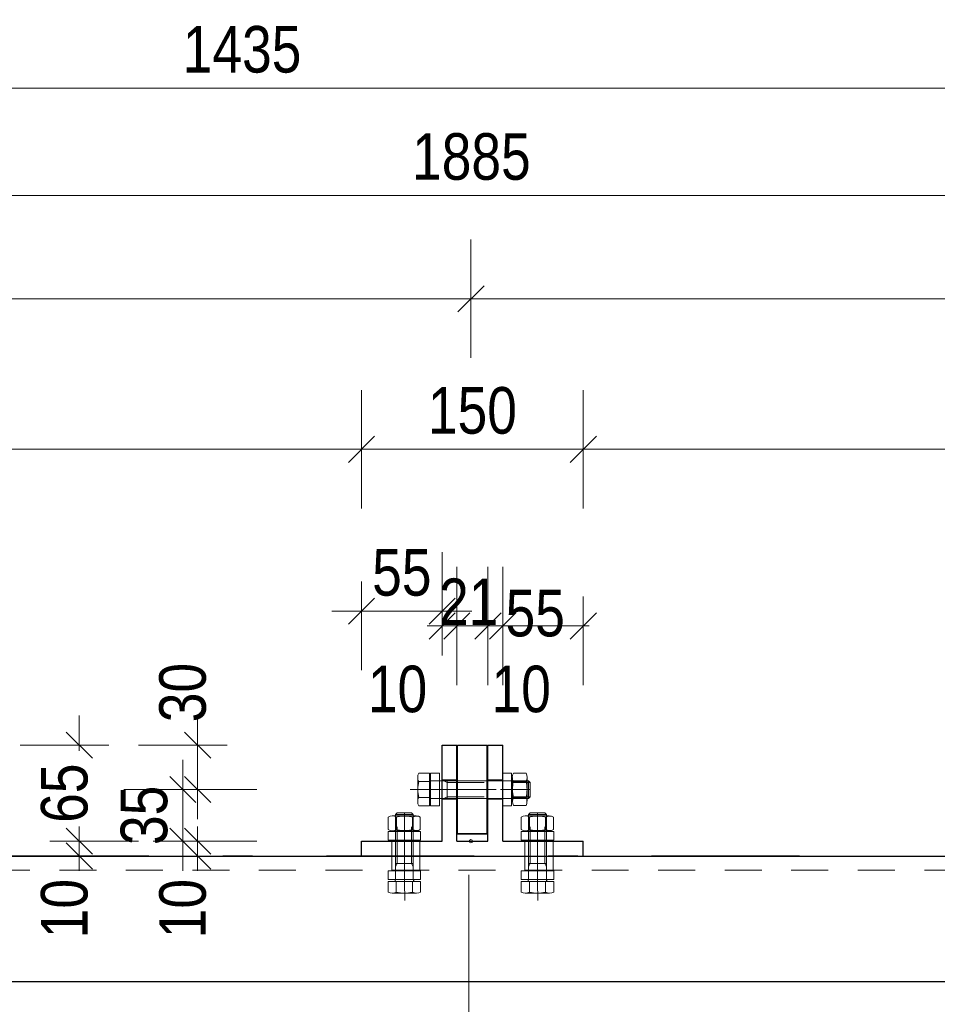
# Model space of a CAD drawing. Header units: millimetres. Extents: x 0 to 91, y -53.4 to 42.
# Tile 69 of 180: x 22.6 to 25.7, y -15.2 to -11.9. Entities that reach past the tile are written whole.
import ezdxf

# ---------------------------------------------------------------- set-up
doc = ezdxf.new("R2010")
doc.units = ezdxf.units.MM
for name, pattern in [('DASHDOT', [1, 0.5, -0.25, 0, -0.25]), ('DASHDOTX2', [2, 1, -0.5, 0, -0.5]), ('HIDDEN', [0.375, 0.25, -0.125])]:
    doc.linetypes.add(name, pattern=pattern)
doc.layers.add('Achsen', color=7, linetype='Continuous', lineweight=20)
doc.styles.add('Arial Narrow', font='ARIALN.TTF')
doc.dimstyles.new('Arch_Strakon_dimstyle', dxfattribs={"dimtxt": 1, "dimasz": 1, "dimexe": 1.25, "dimexo": 0.0625, "dimgap": 1, "dimtad": 0, "dimdec": 5, "dimzin": 12, "dimdsep": 46, "dimtxsty": 'Arial Narrow', "dimblk": 'Arrowhead_Tick', "dimsah": 1, "dimcen": 0, "dimse1": 1, "dimse2": 1, "dimclrd": 6, "dimclrt": 2, "dimazin": 0, "dimtfac": 1, "dimtdec": 4, "dimtmove": 0, "dimatfit": 3, "dimldrblk": 'NONE', "dimfxl": 1, "dimtvp": 1, "dimtolj": 1, "dimtzin": 0, "dimlwd": 13, "dimarcsym": 2})

# ---------------------------------------------------------------- blocks, each defined once
blk = doc.blocks.new('Arrowhead_Tick')
at = {"color": 0, "linetype": 'Continuous', "lineweight": -2}
for p, q in [((0, 20), (0, -10)), ((-1, 0), (0, 0)), ((10, 0), (0, 0))]:
    blk.add_line(p, q, dxfattribs=at)
at = {"color": 2, "linetype": 'Continuous', "lineweight": 35}
blk.add_line((4.42, 4.42), (-4.42, -4.42), dxfattribs=at)
blk = doc.blocks.new('*D77')
at = {"layer": 'Achsen', "color": 6, "linetype": 'Continuous', "lineweight": 13}
blk.add_line((19.7846, -12.1348), (26.9396, -12.1348), dxfattribs=at)
at = {"layer": 'Defpoints', "color": 0}
for p in [(26.9496, -12.1348), (19.7746, -12.9045), (26.9496, -12.9045)]:
    blk.add_point(p, dxfattribs=at)
at = {"layer": 'Achsen', "color": 6, "lineweight": 13, "xscale": 0.01, "yscale": 0.01, "zscale": 0.01}
blk.add_blockref('Arrowhead_Tick', (26.9496, -12.1348), dxfattribs=at)
at = {"layer": 'Achsen', "color": 6, "lineweight": 13, "xscale": 0.01, "yscale": 0.01, "zscale": 0.01, "rotation": 180}
blk.add_blockref('Arrowhead_Tick', (19.7746, -12.1348), dxfattribs=at)
at = {"layer": 'Achsen', "color": 2, "lineweight": 18, "insert": (23.3621, -12.0044), "char_height": 0.1575, "attachment_point": 5, "style": 'Arial Narrow'}
blk.add_mtext('\\A1;1435', dxfattribs=at)
blk = doc.blocks.new('_None')
blk = doc.blocks.new('*D79')
at = {"layer": 'Achsen', "color": 6, "linetype": 'Continuous', "lineweight": 13}
for p, q in [((22.8118, -14.3677), (22.8118, -14.3768)), ((22.8118, -14.6727), (22.8118, -14.6637))]:
    blk.add_line(p, q, dxfattribs=at)
at = {"layer": 'Defpoints', "color": 0}
for p in [(22.8118, -14.3577), (24.0386, -14.3577), (23.7661, -14.6827)]:
    blk.add_point(p, dxfattribs=at)
at = {"layer": 'Achsen', "color": 6, "lineweight": 13, "xscale": 0.01, "yscale": 0.01, "zscale": 0.01}
for p, rotation in [((22.8118, -14.3577), 90), ((22.8118, -14.6827), 270)]:
    blk.add_blockref('Arrowhead_Tick', p, dxfattribs=dict(at, rotation=rotation))
at = {"layer": 'Achsen', "color": 2, "lineweight": 18, "insert": (22.7618, -14.5202), "char_height": 0.1575, "attachment_point": 5, "rotation": 90, "style": 'Arial Narrow'}
blk.add_mtext('\\A1;65', dxfattribs=at)
blk = doc.blocks.new('*D80')
at = {"layer": 'Achsen', "color": 6, "linetype": 'Continuous', "lineweight": 13}
blk.add_line((19.4335, -12.4975), (28.8416, -12.4975), dxfattribs=at)
at = {"layer": 'Defpoints', "color": 0}
for p in [(28.8516, -12.4975), (28.8516, -14.2827), (19.4235, -14.3844)]:
    blk.add_point(p, dxfattribs=at)
at = {"layer": 'Achsen', "color": 6, "lineweight": 13, "xscale": 0.01, "yscale": 0.01, "zscale": 0.01}
blk.add_blockref('Arrowhead_Tick', (28.8516, -12.4975), dxfattribs=at)
at = {"layer": 'Achsen', "color": 6, "lineweight": 13, "xscale": 0.01, "yscale": 0.01, "zscale": 0.01, "rotation": 180}
blk.add_blockref('Arrowhead_Tick', (19.4235, -12.4975), dxfattribs=at)
at = {"layer": 'Achsen', "color": 2, "lineweight": 18, "insert": (24.1376, -12.3671), "char_height": 0.1575, "attachment_point": 5, "style": 'Arial Narrow'}
blk.add_mtext('\\A1;1885', dxfattribs=at)
blk = doc.blocks.new('*D85')
at = {"color": 6, "linetype": 'Continuous', "lineweight": 13}
blk.add_line((19.4335, -12.8473), (24.1261, -12.8473), dxfattribs=at)
at = {"layer": 'Defpoints', "color": 0}
for p in [(24.1361, -12.8473), (19.4235, -14.3844), (24.1361, -14.6827)]:
    blk.add_point(p, dxfattribs=at)
at = {"color": 6, "lineweight": 13, "xscale": 0.01, "yscale": 0.01, "zscale": 0.01}
blk.add_blockref('Arrowhead_Tick', (24.1361, -12.8473), dxfattribs=at)
at = {"color": 6, "lineweight": 13, "xscale": 0.01, "yscale": 0.01, "zscale": 0.01, "rotation": 180}
blk.add_blockref('Arrowhead_Tick', (19.4235, -12.8473), dxfattribs=at)
at = {"color": 2, "lineweight": 18, "insert": (21.7798, -12.7169), "char_height": 0.1575, "attachment_point": 5, "style": 'Arial Narrow'}
blk.add_mtext('\\A1;943', dxfattribs=at)
blk = doc.blocks.new('*D86')
at = {"color": 6, "linetype": 'Continuous', "lineweight": 13}
blk.add_line((24.1461, -12.8473), (28.8386, -12.8473), dxfattribs=at)
at = {"layer": 'Defpoints', "color": 0}
for p in [(28.8486, -12.8473), (28.8486, -14.6077), (24.1361, -14.6827)]:
    blk.add_point(p, dxfattribs=at)
at = {"color": 6, "lineweight": 13, "xscale": 0.01, "yscale": 0.01, "zscale": 0.01}
blk.add_blockref('Arrowhead_Tick', (28.8486, -12.8473), dxfattribs=at)
at = {"color": 6, "lineweight": 13, "xscale": 0.01, "yscale": 0.01, "zscale": 0.01, "rotation": 180}
blk.add_blockref('Arrowhead_Tick', (24.1361, -12.8473), dxfattribs=at)
at = {"color": 2, "lineweight": 18, "insert": (26.4924, -12.7169), "char_height": 0.1575, "attachment_point": 5, "style": 'Arial Narrow'}
blk.add_mtext('\\A1;943', dxfattribs=at)
blk = doc.blocks.new('*D95')
at = {"color": 6, "linetype": 'Continuous', "lineweight": 13}
blk.add_line((20.1819, -13.3566), (23.7561, -13.3566), dxfattribs=at)
at = {"layer": 'Defpoints', "color": 0}
for p in [(23.7661, -13.3566), (20.1719, -14.6827), (23.7661, -14.6827)]:
    blk.add_point(p, dxfattribs=at)
at = {"color": 6, "lineweight": 13, "xscale": 0.01, "yscale": 0.01, "zscale": 0.01}
blk.add_blockref('Arrowhead_Tick', (23.7661, -13.3566), dxfattribs=at)
at = {"color": 6, "lineweight": 13, "xscale": 0.01, "yscale": 0.01, "zscale": 0.01, "rotation": 180}
blk.add_blockref('Arrowhead_Tick', (20.1719, -13.3566), dxfattribs=at)
at = {"color": 2, "lineweight": 18, "insert": (21.969, -13.2262), "char_height": 0.1575, "attachment_point": 5, "style": 'Arial Narrow'}
blk.add_mtext('\\A1;719', dxfattribs=at)
blk = doc.blocks.new('*D96')
at = {"color": 6, "linetype": 'Continuous', "lineweight": 13}
blk.add_line((23.7761, -13.3566), (24.5061, -13.3566), dxfattribs=at)
at = {"layer": 'Defpoints', "color": 0}
for p in [(24.5161, -13.3566), (23.7661, -14.6827), (24.5161, -14.6827)]:
    blk.add_point(p, dxfattribs=at)
at = {"color": 6, "lineweight": 13, "xscale": 0.01, "yscale": 0.01, "zscale": 0.01}
blk.add_blockref('Arrowhead_Tick', (24.5161, -13.3566), dxfattribs=at)
at = {"color": 6, "lineweight": 13, "xscale": 0.01, "yscale": 0.01, "zscale": 0.01, "rotation": 180}
blk.add_blockref('Arrowhead_Tick', (23.7661, -13.3566), dxfattribs=at)
at = {"color": 2, "lineweight": 18, "insert": (24.1411, -13.2262), "char_height": 0.1575, "attachment_point": 5, "style": 'Arial Narrow'}
blk.add_mtext('\\A1;150', dxfattribs=at)
blk = doc.blocks.new('*D97')
at = {"color": 6, "linetype": 'Continuous', "lineweight": 13}
blk.add_line((24.5261, -13.3566), (28.4636, -13.3566), dxfattribs=at)
at = {"layer": 'Defpoints', "color": 0}
for p in [(28.4736, -13.3566), (28.4736, -14.3577), (24.5161, -14.6827)]:
    blk.add_point(p, dxfattribs=at)
at = {"color": 6, "lineweight": 13, "xscale": 0.01, "yscale": 0.01, "zscale": 0.01}
blk.add_blockref('Arrowhead_Tick', (28.4736, -13.3566), dxfattribs=at)
at = {"color": 6, "lineweight": 13, "xscale": 0.01, "yscale": 0.01, "zscale": 0.01, "rotation": 180}
blk.add_blockref('Arrowhead_Tick', (24.5161, -13.3566), dxfattribs=at)
at = {"color": 2, "lineweight": 18, "insert": (26.4949, -13.2262), "char_height": 0.1575, "attachment_point": 5, "style": 'Arial Narrow'}
blk.add_mtext('\\A1;792', dxfattribs=at)
blk = doc.blocks.new('*D122')
at = {"color": 6, "linetype": 'Continuous', "lineweight": 13}
for p, q in [((23.2118, -14.6727), (23.2118, -14.6627)), ((23.2118, -14.7327), (23.2118, -14.6827)), ((23.2118, -14.7427), (23.2118, -14.7527))]:
    blk.add_line(p, q, dxfattribs=at)
at = {"layer": 'Defpoints', "color": 0}
for p in [(23.2118, -14.6827), (23.7661, -14.6827), (23.7661, -14.7327)]:
    blk.add_point(p, dxfattribs=at)
at = {"color": 6, "lineweight": 13, "xscale": 0.01, "yscale": 0.01, "zscale": 0.01}
for p, rotation in [((23.2118, -14.7327), 90), ((23.2118, -14.6827), 270)]:
    blk.add_blockref('Arrowhead_Tick', p, dxfattribs=dict(at, rotation=rotation))
at = {"color": 2, "lineweight": 18, "insert": (23.1618, -14.9107), "char_height": 0.1575, "attachment_point": 5, "rotation": 90, "style": 'Arial Narrow'}
blk.add_mtext('\\A1;10', dxfattribs=at)
blk = doc.blocks.new('*D123')
at = {"color": 6, "linetype": 'Continuous', "lineweight": 13}
blk.add_line((23.1618, -14.6727), (23.1618, -14.5178), dxfattribs=at)
at = {"layer": 'Defpoints', "color": 0}
for p in [(23.1618, -14.5078), (23.9311, -14.5078), (23.7661, -14.6827)]:
    blk.add_point(p, dxfattribs=at)
at = {"color": 6, "lineweight": 13, "xscale": 0.01, "yscale": 0.01, "zscale": 0.01}
for p, rotation in [((23.1618, -14.5078), 90), ((23.1618, -14.6827), 270)]:
    blk.add_blockref('Arrowhead_Tick', p, dxfattribs=dict(at, rotation=rotation))
at = {"color": 2, "lineweight": 18, "insert": (23.0314, -14.5953), "char_height": 0.1575, "attachment_point": 5, "rotation": 90, "style": 'Arial Narrow'}
blk.add_mtext('\\A1;35', dxfattribs=at)
blk = doc.blocks.new('*D124')
at = {"color": 6, "linetype": 'Continuous', "lineweight": 13}
blk.add_line((23.2118, -14.4978), (23.2118, -14.3677), dxfattribs=at)
at = {"layer": 'Defpoints', "color": 0}
for p in [(23.2118, -14.3577), (24.0386, -14.3577), (23.9311, -14.5078)]:
    blk.add_point(p, dxfattribs=at)
at = {"color": 6, "lineweight": 13, "xscale": 0.01, "yscale": 0.01, "zscale": 0.01}
for p, rotation in [((23.2118, -14.3577), 90), ((23.2118, -14.5078), 270)]:
    blk.add_blockref('Arrowhead_Tick', p, dxfattribs=dict(at, rotation=rotation))
at = {"color": 2, "lineweight": 18, "insert": (23.1618, -14.1798), "char_height": 0.1575, "attachment_point": 5, "rotation": 90, "style": 'Arial Narrow'}
blk.add_mtext('\\A1;30', dxfattribs=at)
blk = doc.blocks.new('*D125')
at = {"color": 6, "linetype": 'Continuous', "lineweight": 13}
for p, q in [((22.8118, -14.6727), (22.8118, -14.6627)), ((22.8118, -14.7327), (22.8118, -14.6827)), ((22.8118, -14.7427), (22.8118, -14.7527))]:
    blk.add_line(p, q, dxfattribs=at)
at = {"layer": 'Defpoints', "color": 0}
for p in [(22.8118, -14.6827), (23.7661, -14.6827), (23.7661, -14.7327)]:
    blk.add_point(p, dxfattribs=at)
at = {"color": 6, "lineweight": 13, "xscale": 0.01, "yscale": 0.01, "zscale": 0.01}
for p, rotation in [((22.8118, -14.7327), 90), ((22.8118, -14.6827), 270)]:
    blk.add_blockref('Arrowhead_Tick', p, dxfattribs=dict(at, rotation=rotation))
at = {"color": 2, "lineweight": 18, "insert": (22.7618, -14.9107), "char_height": 0.1575, "attachment_point": 5, "rotation": 90, "style": 'Arial Narrow'}
blk.add_mtext('\\A1;10', dxfattribs=at)
blk = doc.blocks.new('*D126')
at = {"color": 6, "linetype": 'Continuous', "lineweight": 13}
blk.add_line((23.7761, -13.9044), (24.0286, -13.9044), dxfattribs=at)
at = {"layer": 'Defpoints', "color": 0}
for p in [(24.0386, -13.9044), (24.0386, -14.3577), (23.7661, -14.6827)]:
    blk.add_point(p, dxfattribs=at)
at = {"color": 6, "lineweight": 13, "xscale": 0.01, "yscale": 0.01, "zscale": 0.01}
blk.add_blockref('Arrowhead_Tick', (24.0386, -13.9044), dxfattribs=at)
at = {"color": 6, "lineweight": 13, "xscale": 0.01, "yscale": 0.01, "zscale": 0.01, "rotation": 180}
blk.add_blockref('Arrowhead_Tick', (23.7661, -13.9044), dxfattribs=at)
at = {"color": 2, "lineweight": 18, "insert": (23.9024, -13.7743), "char_height": 0.1575, "attachment_point": 5, "style": 'Arial Narrow'}
blk.add_mtext('\\A1;55', dxfattribs=at)
blk = doc.blocks.new('*D127')
at = {"color": 6, "linetype": 'Continuous', "lineweight": 13}
for p, q in [((24.0286, -13.9544), (24.0186, -13.9544)), ((24.0386, -13.9544), (24.0886, -13.9544)), ((24.0986, -13.9544), (24.1086, -13.9544))]:
    blk.add_line(p, q, dxfattribs=at)
at = {"layer": 'Defpoints', "color": 0}
for p in [(24.0886, -13.9544), (24.0386, -14.3577), (24.0886, -14.3577)]:
    blk.add_point(p, dxfattribs=at)
at = {"color": 6, "lineweight": 13, "xscale": 0.01, "yscale": 0.01, "zscale": 0.01}
blk.add_blockref('Arrowhead_Tick', (24.0386, -13.9544), dxfattribs=at)
at = {"color": 6, "lineweight": 13, "xscale": 0.01, "yscale": 0.01, "zscale": 0.01, "rotation": 180}
blk.add_blockref('Arrowhead_Tick', (24.0886, -13.9544), dxfattribs=at)
at = {"color": 2, "lineweight": 18, "insert": (23.8878, -14.1686), "char_height": 0.1575, "attachment_point": 5, "style": 'Arial Narrow'}
blk.add_mtext('\\A1;10', dxfattribs=at)
blk = doc.blocks.new('*D128')
at = {"color": 6, "linetype": 'Continuous', "lineweight": 13}
for p, q in [((24.0786, -13.9544), (24.0686, -13.9544)), ((24.0886, -13.9544), (24.1936, -13.9544)), ((24.2036, -13.9544), (24.2136, -13.9544))]:
    blk.add_line(p, q, dxfattribs=at)
at = {"layer": 'Defpoints', "color": 0}
for p in [(24.1936, -13.9544), (24.0886, -14.3577), (24.1936, -14.3577)]:
    blk.add_point(p, dxfattribs=at)
at = {"color": 6, "lineweight": 13, "xscale": 0.01, "yscale": 0.01, "zscale": 0.01}
blk.add_blockref('Arrowhead_Tick', (24.0886, -13.9544), dxfattribs=at)
at = {"color": 6, "lineweight": 13, "xscale": 0.01, "yscale": 0.01, "zscale": 0.01, "rotation": 180}
blk.add_blockref('Arrowhead_Tick', (24.1936, -13.9544), dxfattribs=at)
at = {"color": 2, "lineweight": 18, "insert": (24.1285, -13.8726), "char_height": 0.1575, "attachment_point": 5, "style": 'Arial Narrow'}
blk.add_mtext('\\A1;21', dxfattribs=at)
blk = doc.blocks.new('*D129')
at = {"color": 6, "linetype": 'Continuous', "lineweight": 13}
for p, q in [((24.1836, -13.9544), (24.1736, -13.9544)), ((24.1936, -13.9544), (24.2436, -13.9544)), ((24.2536, -13.9544), (24.2636, -13.9544))]:
    blk.add_line(p, q, dxfattribs=at)
at = {"layer": 'Defpoints', "color": 0}
for p in [(24.2436, -13.9544), (24.1936, -14.3577), (24.2436, -14.3577)]:
    blk.add_point(p, dxfattribs=at)
at = {"color": 6, "lineweight": 13, "xscale": 0.01, "yscale": 0.01, "zscale": 0.01}
blk.add_blockref('Arrowhead_Tick', (24.1936, -13.9544), dxfattribs=at)
at = {"color": 6, "lineweight": 13, "xscale": 0.01, "yscale": 0.01, "zscale": 0.01, "rotation": 180}
blk.add_blockref('Arrowhead_Tick', (24.2436, -13.9544), dxfattribs=at)
at = {"color": 2, "lineweight": 18, "insert": (24.3061, -14.1686), "char_height": 0.1575, "attachment_point": 5, "style": 'Arial Narrow'}
blk.add_mtext('\\A1;10', dxfattribs=at)
blk = doc.blocks.new('*D130')
at = {"color": 6, "linetype": 'Continuous', "lineweight": 13}
for p, q in [((24.2336, -13.9544), (24.2236, -13.9544)), ((24.2436, -13.9544), (24.5161, -13.9544)), ((24.5261, -13.9544), (24.5361, -13.9544))]:
    blk.add_line(p, q, dxfattribs=at)
at = {"layer": 'Defpoints', "color": 0}
for p in [(24.5161, -13.9544), (24.2436, -14.3577), (24.5161, -14.6827)]:
    blk.add_point(p, dxfattribs=at)
at = {"color": 6, "lineweight": 13, "xscale": 0.01, "yscale": 0.01, "zscale": 0.01}
blk.add_blockref('Arrowhead_Tick', (24.2436, -13.9544), dxfattribs=at)
at = {"color": 6, "lineweight": 13, "xscale": 0.01, "yscale": 0.01, "zscale": 0.01, "rotation": 180}
blk.add_blockref('Arrowhead_Tick', (24.5161, -13.9544), dxfattribs=at)
at = {"color": 2, "lineweight": 18, "insert": (24.3535, -13.912), "char_height": 0.1575, "attachment_point": 5, "style": 'Arial Narrow'}
blk.add_mtext('\\A1;55', dxfattribs=at)

msp = doc.modelspace()

# ---------------------------------------------------------------- linework, layer by layer
at = {"color": 3, "linetype": 'Continuous', "lineweight": 25}
for p, q in [((24.0911411, -14.6577482), (24.0911411, -14.3577482)), ((24.0911411, -14.3577482), (24.1911411, -14.3577482)), ((24.1911411, -14.3577482), (24.1911411, -14.6577482)), ((24.1911411, -14.6577482), (24.0911411, -14.6577482))]:
    msp.add_line(p, q, dxfattribs=at)
at = {"color": 6, "linetype": 'Continuous', "lineweight": 13}
for p, q in [((23.9960989, -14.4529999), (23.9597977, -14.4529999)), ((23.9960989, -14.4529999), (23.9960989, -14.5626965)), ((23.9997955, -14.5626965), (23.9997955, -14.4526965)), ((23.9997955, -14.4526965), (24.0297955, -14.4526965)), ((24.0297955, -14.4526965), (24.0297955, -14.5626965)), ((24.2429667, -14.5626965), (24.2429667, -14.4526965)), ((24.2429667, -14.4526965), (24.2729667, -14.4526965)), ((24.2729667, -14.4526965), (24.2729667, -14.5626965)), ((24.2797738, -14.453006), (24.3224241, -14.453006)), ((23.9560989, -14.5489844), (23.9560989, -14.466712)), ((23.9960989, -14.4804241), (23.9597977, -14.4804241)), ((23.9960989, -14.4728482), (23.9960989, -14.5428482)), ((24.3304139, -14.4778482), (24.0010989, -14.4778482)), ((24.0560989, -14.4778482), (24.0560989, -14.5378482)), ((24.2760989, -14.4667181), (24.2760989, -14.5078482)), ((24.3224105, -14.480666), (24.2797873, -14.480666)), ((24.3260989, -14.4667181), (24.3260989, -14.5078482)), ((24.3304139, -14.4778482), (24.3304139, -14.5378482)), ((24.3304139, -14.4778482), (24.3360989, -14.4835332)), ((24.3360989, -14.4835332), (24.3360989, -14.5321632)), ((24.2760989, -14.5078482), (24.2760989, -14.5477313)), ((24.3260989, -14.5078482), (24.3260989, -14.5477313)), ((23.9597738, -14.5352724), (23.9960989, -14.5352724)), ((24.3304139, -14.5378482), (24.0010989, -14.5378482)), ((24.32236, -14.5352267), (24.2798379, -14.5352267)), ((24.3304139, -14.5378482), (24.3360989, -14.5321632)), ((23.9960989, -14.5626965), (23.9597738, -14.5626965)), ((24.0297955, -14.5626965), (23.9997955, -14.5626965)), ((24.2729667, -14.5626965), (24.2429667, -14.5626965)), ((24.2797738, -14.5614433), (24.3224241, -14.5614433)), ((23.856299, -14.6434907), (23.856299, -14.6008404)), ((23.870011, -14.5971655), (23.9111411, -14.5971655)), ((23.8811411, -14.5928505), (23.8811411, -14.8134661)), ((23.9411411, -14.5928505), (23.9411411, -14.8134661)), ((23.9647362, -14.6434907), (23.9647362, -14.6008404)), ((24.306299, -14.6434907), (24.306299, -14.6008404)), ((24.320011, -14.5971655), (24.3611411, -14.5971655)), ((24.3311411, -14.5928505), (24.3311411, -14.8134661)), ((24.3911411, -14.5928505), (24.3911411, -14.8134661)), ((24.4147362, -14.6434907), (24.4147362, -14.6008404)), ((23.8559894, -14.6795381), (23.8559894, -14.6495381)), ((23.8559894, -14.6495381), (23.9659894, -14.6495381)), ((23.870011, -14.6471655), (23.9111411, -14.6471655)), ((23.9659894, -14.6495381), (23.9659894, -14.6795381)), ((24.3059894, -14.6795381), (24.3059894, -14.6495381)), ((24.3059894, -14.6495381), (24.4159894, -14.6495381)), ((24.320011, -14.6471655), (24.3611411, -14.6471655)), ((24.4159894, -14.6495381), (24.4159894, -14.6795381)), ((23.9659894, -14.6795381), (23.8559894, -14.6795381)), ((24.4159894, -14.6795381), (24.3059894, -14.6795381)), ((23.8559894, -14.8125695), (23.8559894, -14.7825695)), ((23.8559894, -14.7825695), (23.9659894, -14.7825695)), ((23.9659894, -14.7825695), (23.9659894, -14.8125695)), ((24.3059894, -14.8125695), (24.3059894, -14.7825695)), ((24.3059894, -14.7825695), (24.4159894, -14.7825695)), ((24.4159894, -14.7825695), (24.4159894, -14.8125695)), ((23.9659894, -14.8125695), (23.8559894, -14.8125695)), ((23.8562929, -14.8184661), (23.9659894, -14.8184661)), ((23.8562929, -14.8184661), (23.8562929, -14.8547673)), ((23.8761411, -14.8184661), (23.9461411, -14.8184661)), ((23.883717, -14.8184661), (23.883717, -14.8547673)), ((23.9385653, -14.8547912), (23.9385653, -14.8184661)), ((23.9659894, -14.8184661), (23.9659894, -14.8547912)), ((24.4159894, -14.8125695), (24.3059894, -14.8125695)), ((24.3062929, -14.8184661), (24.4159894, -14.8184661)), ((24.3062929, -14.8184661), (24.3062929, -14.8547673)), ((24.3261411, -14.8184661), (24.3961411, -14.8184661)), ((24.333717, -14.8184661), (24.333717, -14.8547673)), ((24.3885653, -14.8547912), (24.3885653, -14.8184661)), ((24.4159894, -14.8184661), (24.4159894, -14.8547912)), ((23.9522773, -14.8584661), (23.8700049, -14.8584661)), ((24.4022773, -14.8584661), (24.3200049, -14.8584661))]:
    msp.add_line(p, q, dxfattribs=at)
at = {"color": 6, "linetype": 'HIDDEN', "lineweight": 13, "ltscale": 0.5}
for p, q in [((24.0386411, -14.4751482), (24.0886411, -14.4751482)), ((24.0447289, -14.4778482), (24.0560989, -14.4835332)), ((24.0560989, -14.4835332), (24.3360989, -14.4835332)), ((24.1936411, -14.4751482), (24.2436411, -14.4751482)), ((24.0386411, -14.5403482), (24.0886411, -14.5403482)), ((24.0447289, -14.5378482), (24.0560989, -14.5321632)), ((24.0560989, -14.5321632), (24.3360989, -14.5321632)), ((24.1936411, -14.5403482), (24.2436411, -14.5403482)), ((23.8811411, -14.5928505), (23.8868261, -14.5871655)), ((23.8868261, -14.7584661), (23.8868261, -14.5871655)), ((23.8868261, -14.5871655), (23.9354561, -14.5871655)), ((23.9111411, -14.5871655), (23.9111411, -14.6871655)), ((23.9411411, -14.5928505), (23.9354561, -14.5871655)), ((23.9354561, -14.7584661), (23.9354561, -14.5871655)), ((24.3311411, -14.5928505), (24.3368261, -14.5871655)), ((24.3368261, -14.7584661), (24.3368261, -14.5871655)), ((24.3368261, -14.5871655), (24.3854561, -14.5871655)), ((24.3611411, -14.5871655), (24.3611411, -14.6871655)), ((24.3911411, -14.5928505), (24.3854561, -14.5871655)), ((24.3854561, -14.7584661), (24.3854561, -14.5871655)), ((23.8811411, -14.5928505), (23.9411411, -14.5928505)), ((23.8839589, -14.6008539), (23.8839589, -14.6434771)), ((23.9111411, -14.5971655), (23.9510242, -14.5971655)), ((23.9385196, -14.6009045), (23.9385196, -14.6434266)), ((24.3311411, -14.5928505), (24.3911411, -14.5928505)), ((24.3339589, -14.6008539), (24.3339589, -14.6434771)), ((24.3611411, -14.5971655), (24.4010242, -14.5971655)), ((24.3885196, -14.6009045), (24.3885196, -14.6434266)), ((23.9111411, -14.6471655), (23.9510242, -14.6471655)), ((24.3611411, -14.6471655), (24.4010242, -14.6471655)), ((23.8686411, -14.7327482), (23.8686411, -14.6827482)), ((23.9111411, -14.7327482), (23.9111411, -14.6827482)), ((23.9636411, -14.7327482), (23.9636411, -14.6827482)), ((24.3186411, -14.7327482), (24.3186411, -14.6827482)), ((24.3611411, -14.7327482), (24.3611411, -14.6827482)), ((24.4136411, -14.7327482), (24.4136411, -14.6827482)), ((23.8686411, -14.7802482), (23.8686411, -14.7327482)), ((23.9111411, -14.7784661), (23.9111411, -14.7284661)), ((23.9636411, -14.7802482), (23.9636411, -14.7327482)), ((24.3186411, -14.7802482), (24.3186411, -14.7327482)), ((24.4136411, -14.7802482), (24.4136411, -14.7327482)), ((19.8193546, -14.7802482), (29.8069053, -14.7802482)), ((23.8811411, -14.7584661), (23.9411411, -14.7584661)), ((23.8811411, -14.7698361), (23.8868261, -14.7584661)), ((23.9411411, -14.7698361), (23.9354561, -14.7584661)), ((24.3311411, -14.7584661), (24.3911411, -14.7584661)), ((24.3311411, -14.7698361), (24.3368261, -14.7584661)), ((24.3911411, -14.7698361), (24.3854561, -14.7584661))]:
    msp.add_line(p, q, dxfattribs=at)
at = {"color": 6, "linetype": 'DASHDOT', "lineweight": 13, "ltscale": 0.5}
for p, q in [((23.9310989, -14.5078482), (23.9960989, -14.5078482)), ((23.9960989, -14.5078482), (24.2210989, -14.5078482)), ((24.0360989, -14.5078482), (24.0860989, -14.5078482)), ((23.9111411, -14.8184661), (23.9111411, -14.6327482)), ((24.3611411, -14.8184661), (24.3611411, -14.6327482)), ((24.3611411, -14.7784661), (24.3611411, -14.7284661)), ((23.9121526, -14.8834661), (23.9111411, -14.8184661)), ((24.3621526, -14.8834661), (24.3611411, -14.8184661))]:
    msp.add_line(p, q, dxfattribs=at)
at = {"color": 5, "linetype": 'DASHDOT', "lineweight": 18, "ltscale": 0.5}
msp.add_line((24.3360989, -14.5078482), (24.2360989, -14.5078482), dxfattribs=at)
at = {"color": 3, "linetype": 'DASHDOTX2', "lineweight": 25, "ltscale": 0.5}
msp.add_line((18.1471175, -14.7320567), (25.2498145, -14.7320567), dxfattribs=at)
at = {"color": 5, "linetype": 'Continuous', "lineweight": 18}
msp.add_line((24.1292211, -14.7964482), (24.1292211, -15.9910634), dxfattribs=at)
at = {"color": 9, "linetype": 'Continuous', "lineweight": 0}
msp.add_circle((24.1361411, -14.6827482), 0.00555, dxfattribs=at)
at = {"color": 6, "linetype": 'Continuous', "lineweight": 13}
for centre, radius, start, end in [((23.9835231, -14.466712), 0.0274028, 149.9742648, 210.0257352), ((24.3039076, -14.4667181), 0.0278627, 150.0135017, 210.0393048), ((24.2982903, -14.4667181), 0.0278627, 329.9606952, 29.9865163), ((24.0620577, -14.5078482), 0.1058734, 164.9876316, 195.0090145), ((24.0010989, -14.4728482), 0.005, 180, 270), ((24.3857955, -14.5078482), 0.1094377, 165.6182852, 194.4878315), ((24.2164024, -14.5078482), 0.1094377, 345.5121685, 14.3817148), ((23.9835231, -14.5489844), 0.0274235, 149.9992682, 210.0007278), ((24.0010989, -14.5428482), 0.005, 90, 180.0000193), ((24.3035231, -14.5487198), 0.0269429, 149.9468973, 208.1799265), ((24.2986748, -14.5487198), 0.0269429, 331.8200735, 30.0531027), ((23.870011, -14.6249742), 0.0278627, 59.9606952, 119.9865163), ((23.9520127, -14.6245897), 0.0269429, 61.8200735, 120.0531027), ((24.320011, -14.6249742), 0.0278627, 59.9606952, 119.9865163), ((24.4020127, -14.6245897), 0.0269429, 61.8200735, 120.0531027), ((23.870011, -14.6193569), 0.0278627, 240.0135017, 300.0393048), ((23.9520127, -14.6197414), 0.0269429, 239.9468973, 298.1799265), ((24.320011, -14.6193569), 0.0278627, 240.0135017, 300.0393048), ((24.4020127, -14.6197414), 0.0269429, 239.9468973, 298.1799265), ((23.8761411, -14.8134661), 0.005, 270, 0), ((23.9461411, -14.8134661), 0.005, 180, 270.0000193), ((24.3261411, -14.8134661), 0.005, 270, 0), ((24.3961411, -14.8134661), 0.005, 180, 270.0000193), ((23.8700049, -14.8310419), 0.0274028, 239.9742648, 300.0257352), ((23.9111411, -14.7525073), 0.1058734, 254.9876316, 285.0090145), ((23.9522773, -14.8310419), 0.0274235, 239.9992682, 300.0007278), ((24.3200049, -14.8310419), 0.0274028, 239.9742648, 300.0257352), ((24.3611411, -14.7525073), 0.1058734, 254.9876316, 285.0090145), ((24.4022773, -14.8310419), 0.0274235, 239.9992682, 300.0007278)]:
    msp.add_arc(centre, radius, start, end, dxfattribs=at)
at = {"color": 6, "linetype": 'HIDDEN', "lineweight": 13, "ltscale": 0.5}
for centre, start, end in [((23.9111411, -14.7068621), 75.5121685, 104.3817148), ((24.3611411, -14.7068621), 75.5121685, 104.3817148), ((23.9111411, -14.537469), 255.6182852, 284.4878315), ((24.3611411, -14.537469), 255.6182852, 284.4878315)]:
    msp.add_arc(centre, 0.1094377, start, end, dxfattribs=at)
at = {"layer": 'Achsen', "color": 3, "linetype": 'Continuous', "lineweight": 25}
for p, q in [((24.0386411, -14.3577482), (24.0886411, -14.3577482)), ((24.0386411, -14.6827482), (24.0386411, -14.3577482)), ((24.0886411, -14.6827482), (24.0886411, -14.3577482)), ((24.0911411, -14.3577482), (24.1911411, -14.3577482)), ((24.0911411, -14.6577482), (24.0911411, -14.3577482)), ((24.1911411, -14.6577482), (24.1911411, -14.3577482)), ((24.1936411, -14.3577482), (24.2436411, -14.3577482)), ((24.1936411, -14.6827482), (24.1936411, -14.3577482)), ((24.2436411, -14.6827482), (24.2436411, -14.3577482)), ((23.7661411, -14.6827482), (24.0386411, -14.6827482)), ((23.7661411, -14.7327482), (23.7661411, -14.6827482)), ((24.0886411, -14.6827482), (24.1936411, -14.6827482)), ((24.0911411, -14.6577482), (24.1911411, -14.6577482)), ((24.2436411, -14.6827482), (24.5161411, -14.6827482)), ((24.5161411, -14.7327482), (24.5161411, -14.6827482)), ((19.7718546, -14.7327482), (29.4756553, -14.7327482)), ((20.1968546, -15.1577482), (29.4756553, -15.1577482))]:
    msp.add_line(p, q, dxfattribs=at)

# ---------------------------------------------------------------- dimensions: what is measured, and where the dimension line sits
at = {"lineweight": 18}
for base, p1, p2, text, override, picture, middle in [((24.1361411, -12.8473031), (19.4235062, -14.3843999), (24.1361411, -14.6827482), '943', {"dimscale": 0.01, "dimtxt": 15.75, "dimasz": 1, "dimgap": 5, "dimtad": 1, "dimjust": 0, "dimtih": 0, "dimtoh": 0, "dimdec": 3, "dimdsep": 46, "dimtxsty": 'Arial Narrow', "dimclrd": 6, "dimclrt": 2, "dimtix": 1, "dimtofl": 255, "dimtmove": 0, "dimatfit": 2, "dimfxl": 0, "dimfxlon": 0, "dimtvp": 31.746032, "dimlwd": 13}, '*D85', (21.7798237, -12.8473031)), ((28.8486411, -12.8473031), (24.1361411, -14.6827482), (28.8486411, -14.6077482), '943', {"dimscale": 0.01, "dimtxt": 15.75, "dimasz": 1, "dimgap": 5, "dimtad": 1, "dimjust": 0, "dimtih": 0, "dimtoh": 0, "dimdec": 3, "dimdsep": 46, "dimtxsty": 'Arial Narrow', "dimclrd": 6, "dimclrt": 2, "dimtix": 1, "dimtofl": 255, "dimtmove": 0, "dimatfit": 2, "dimfxl": 0, "dimfxlon": 0, "dimtvp": 31.746032, "dimlwd": 13}, '*D86', (26.4923911, -12.8473031)), ((23.7661411, -13.3566308), (20.1718546, -14.6827482), (23.7661411, -14.6827482), '719', {"dimscale": 0.01, "dimtxt": 15.75, "dimasz": 1, "dimgap": 5, "dimtad": 1, "dimjust": 0, "dimtih": 0, "dimtoh": 0, "dimdec": 3, "dimdsep": 46, "dimtxsty": 'Arial Narrow', "dimclrd": 6, "dimclrt": 2, "dimtix": 1, "dimtofl": 255, "dimtmove": 0, "dimatfit": 2, "dimfxl": 0, "dimfxlon": 0, "dimtvp": 31.746032, "dimlwd": 13}, '*D95', (21.9689979, -13.3566308)), ((24.5161411, -13.3566308), (23.7661411, -14.6827482), (24.5161411, -14.6827482), '150', {"dimscale": 0.01, "dimtxt": 15.75, "dimasz": 1, "dimgap": 5, "dimtad": 1, "dimjust": 0, "dimtih": 0, "dimtoh": 0, "dimdec": 3, "dimdsep": 46, "dimtxsty": 'Arial Narrow', "dimclrd": 6, "dimclrt": 2, "dimtix": 1, "dimtofl": 255, "dimtmove": 0, "dimatfit": 2, "dimfxl": 0, "dimfxlon": 0, "dimtvp": 31.746032, "dimlwd": 13}, '*D96', (24.1411411, -13.3566308)), ((28.4736411, -13.3566308), (24.5161411, -14.6827482), (28.4736411, -14.3577482), '792', {"dimscale": 0.01, "dimtxt": 15.75, "dimasz": 1, "dimgap": 5, "dimtad": 1, "dimjust": 0, "dimtih": 0, "dimtoh": 0, "dimdec": 3, "dimdsep": 46, "dimtxsty": 'Arial Narrow', "dimclrd": 6, "dimclrt": 2, "dimtix": 1, "dimtofl": 255, "dimtmove": 0, "dimatfit": 2, "dimfxl": 0, "dimfxlon": 0, "dimtvp": 31.746032, "dimlwd": 13}, '*D97', (26.4948911, -13.3566308)), ((24.0386411, -13.904404), (23.7661411, -14.6827482), (24.0386411, -14.3577482), '55', {"dimscale": 0.01, "dimtxt": 15.75, "dimasz": 1, "dimgap": 5, "dimtad": 1, "dimjust": 0, "dimtih": 0, "dimtoh": 0, "dimdec": 3, "dimdsep": 46, "dimtxsty": 'Arial Narrow', "dimclrd": 6, "dimclrt": 2, "dimtix": 1, "dimtofl": 255, "dimtmove": 0, "dimatfit": 2, "dimfxl": 0, "dimfxlon": 0, "dimtvp": 31.746032, "dimlwd": 13}, '*D126', (23.9023911, -13.904404)), ((24.0886411, -13.954404), (24.0386411, -14.3577482), (24.0886411, -14.3577482), '10', {"dimscale": 0.01, "dimtxt": 15.75, "dimasz": 1, "dimgap": 5, "dimtad": 0, "dimjust": 0, "dimtih": 0, "dimtoh": 0, "dimdec": 3, "dimdsep": 46, "dimtxsty": 'Arial Narrow', "dimclrd": 6, "dimclrt": 2, "dimtix": 0, "dimtofl": 255, "dimtmove": 2, "dimatfit": 2, "dimfxl": 0, "dimfxlon": 0, "dimtvp": 31.746032, "dimlwd": 13}, '*D127', (23.8877533, -14.1685783)), ((24.1936411, -13.954404), (24.0886411, -14.3577482), (24.1936411, -14.3577482), '21', {"dimscale": 0.01, "dimtxt": 15.75, "dimasz": 1, "dimgap": 5, "dimtad": 0, "dimjust": 0, "dimtih": 0, "dimtoh": 0, "dimdec": 3, "dimdsep": 46, "dimtxsty": 'Arial Narrow', "dimclrd": 6, "dimclrt": 2, "dimtix": 0, "dimtofl": 255, "dimtmove": 2, "dimatfit": 2, "dimfxl": 0, "dimfxlon": 0, "dimtvp": 31.746032, "dimlwd": 13}, '*D128', (24.1285118, -13.8725637)), ((24.2436411, -13.954404), (24.1936411, -14.3577482), (24.2436411, -14.3577482), '10', {"dimscale": 0.01, "dimtxt": 15.75, "dimasz": 1, "dimgap": 5, "dimtad": 0, "dimjust": 0, "dimtih": 0, "dimtoh": 0, "dimdec": 3, "dimdsep": 46, "dimtxsty": 'Arial Narrow', "dimclrd": 6, "dimclrt": 2, "dimtix": 0, "dimtofl": 255, "dimtmove": 2, "dimatfit": 2, "dimfxl": 0, "dimfxlon": 0, "dimtvp": 31.746032, "dimlwd": 13}, '*D129', (24.3061205, -14.1685783)), ((24.5161411, -13.954404), (24.2436411, -14.3577482), (24.5161411, -14.6827482), '55', {"dimscale": 0.01, "dimtxt": 15.75, "dimasz": 1, "dimgap": 5, "dimtad": 0, "dimjust": 0, "dimtih": 0, "dimtoh": 0, "dimdec": 3, "dimdsep": 46, "dimtxsty": 'Arial Narrow', "dimclrd": 6, "dimclrt": 2, "dimtix": 0, "dimtofl": 255, "dimtmove": 2, "dimatfit": 2, "dimfxl": 0, "dimfxlon": 0, "dimtvp": 31.746032, "dimlwd": 13}, '*D130', (24.3534828, -13.9120323))]:
    dim = msp.add_linear_dim(base=base, p1=p1, p2=p2, text=text, dimstyle='Arch_Strakon_dimstyle', override=override, dxfattribs=at)
    dim.commit()
    dim.dimension.update_dxf_attribs({"geometry": picture, "text_midpoint": middle, "dimtype": 160})
for base, p1, p2, text, override, picture, middle in [((23.2118438, -14.3577482), (23.9310989, -14.5078482), (24.0386411, -14.3577482), '30', {"dimscale": 0.01, "dimtxt": 15.75, "dimasz": 1, "dimgap": 5, "dimtad": 1, "dimjust": 4, "dimtih": 0, "dimtoh": 0, "dimdec": 3, "dimdsep": 46, "dimtxsty": 'Arial Narrow', "dimclrd": 6, "dimclrt": 2, "dimtix": 0, "dimtofl": 255, "dimtmove": 2, "dimatfit": 2, "dimfxl": 0, "dimfxlon": 0, "dimtvp": 31.746032, "dimlwd": 13}, '*D124', (23.1618438, -14.1797732)), ((23.1618438, -14.5078482), (23.7661411, -14.6827482), (23.9310989, -14.5078482), '35', {"dimscale": 0.01, "dimtxt": 15.75, "dimasz": 1, "dimgap": 5, "dimtad": 1, "dimjust": 0, "dimtih": 0, "dimtoh": 0, "dimdec": 3, "dimdsep": 46, "dimtxsty": 'Arial Narrow', "dimclrd": 6, "dimclrt": 2, "dimtix": 1, "dimtofl": 255, "dimtmove": 0, "dimatfit": 2, "dimfxl": 0, "dimfxlon": 0, "dimtvp": 31.746032, "dimlwd": 13}, '*D123', (23.1618438, -14.5952982)), ((22.8118438, -14.6827482), (23.7661411, -14.7327482), (23.7661411, -14.6827482), '10', {"dimscale": 0.01, "dimtxt": 15.75, "dimasz": 1, "dimgap": 5, "dimtad": 1, "dimjust": 0, "dimtih": 0, "dimtoh": 0, "dimdec": 3, "dimdsep": 46, "dimtxsty": 'Arial Narrow', "dimclrd": 6, "dimclrt": 2, "dimtix": 0, "dimtofl": 255, "dimtmove": 2, "dimatfit": 2, "dimfxl": 0, "dimfxlon": 0, "dimtvp": 31.746032, "dimlwd": 13}, '*D125', (22.7618438, -14.9107232)), ((23.2118438, -14.6827482), (23.7661411, -14.7327482), (23.7661411, -14.6827482), '10', {"dimscale": 0.01, "dimtxt": 15.75, "dimasz": 1, "dimgap": 5, "dimtad": 1, "dimjust": 0, "dimtih": 0, "dimtoh": 0, "dimdec": 3, "dimdsep": 46, "dimtxsty": 'Arial Narrow', "dimclrd": 6, "dimclrt": 2, "dimtix": 0, "dimtofl": 255, "dimtmove": 2, "dimatfit": 2, "dimfxl": 0, "dimfxlon": 0, "dimtvp": 31.746032, "dimlwd": 13}, '*D122', (23.1618438, -14.9107232))]:
    dim = msp.add_linear_dim(base=base, p1=p1, p2=p2, angle=90, text=text, dimstyle='Arch_Strakon_dimstyle', override=override, dxfattribs=at)
    dim.commit()
    dim.dimension.update_dxf_attribs({"geometry": picture, "text_midpoint": middle, "dimtype": 160})
at = {"layer": 'Achsen', "lineweight": 18}
for base, p1, p2, text, override, picture, middle in [((26.9495908, -12.1348286), (19.7745908, -12.9044538), (26.9495908, -12.9044538), '1435', {"dimscale": 0.01, "dimtxt": 15.75, "dimasz": 1, "dimgap": 5, "dimtad": 1, "dimjust": 0, "dimtih": 0, "dimtoh": 0, "dimdec": 4, "dimdsep": 46, "dimtxsty": 'Arial Narrow', "dimclrd": 6, "dimclrt": 2, "dimtix": 1, "dimtofl": 255, "dimtmove": 0, "dimatfit": 2, "dimfxl": 0, "dimfxlon": 0, "dimtvp": 31.746032, "dimlwd": 13}, '*D77', (23.3620908, -12.1348286)), ((28.8516411, -12.4975093), (19.4235062, -14.3843999), (28.8516411, -14.2827482), '1885', {"dimscale": 0.01, "dimtxt": 15.75, "dimasz": 1, "dimgap": 5, "dimtad": 1, "dimjust": 0, "dimtih": 0, "dimtoh": 0, "dimdec": 6, "dimdsep": 46, "dimtxsty": 'Arial Narrow', "dimclrd": 6, "dimclrt": 2, "dimtix": 1, "dimtofl": 255, "dimtmove": 0, "dimatfit": 2, "dimfxl": 0, "dimfxlon": 0, "dimtvp": 31.746032, "dimlwd": 13}, '*D80', (24.1375737, -12.4975093))]:
    dim = msp.add_linear_dim(base=base, p1=p1, p2=p2, text=text, dimstyle='Arch_Strakon_dimstyle', override=override, dxfattribs=at)
    dim.commit()
    dim.dimension.update_dxf_attribs({"geometry": picture, "text_midpoint": middle, "dimtype": 160})
dim = msp.add_linear_dim(base=(22.8118438, -14.3577482), p1=(23.7661411, -14.6827482), p2=(24.0386411, -14.3577482), angle=90, text='65', dimstyle='Arch_Strakon_dimstyle', override={"dimscale": 0.01, "dimtxt": 15.75, "dimasz": 1, "dimgap": 5, "dimtad": 0, "dimjust": 0, "dimtih": 0, "dimtoh": 0, "dimdec": 6, "dimdsep": 46, "dimtxsty": 'Arial Narrow', "dimclrd": 6, "dimclrt": 2, "dimtix": 0, "dimtofl": 255, "dimtmove": 2, "dimatfit": 2, "dimfxl": 0, "dimfxlon": 0, "dimtvp": 31.746032, "dimlwd": 13}, dxfattribs=at)
dim.commit()
dim.dimension.update_dxf_attribs({"geometry": '*D79', "text_midpoint": (22.7618438, -14.5202482), "dimtype": 160})

doc.saveas('drawing.dxf')
